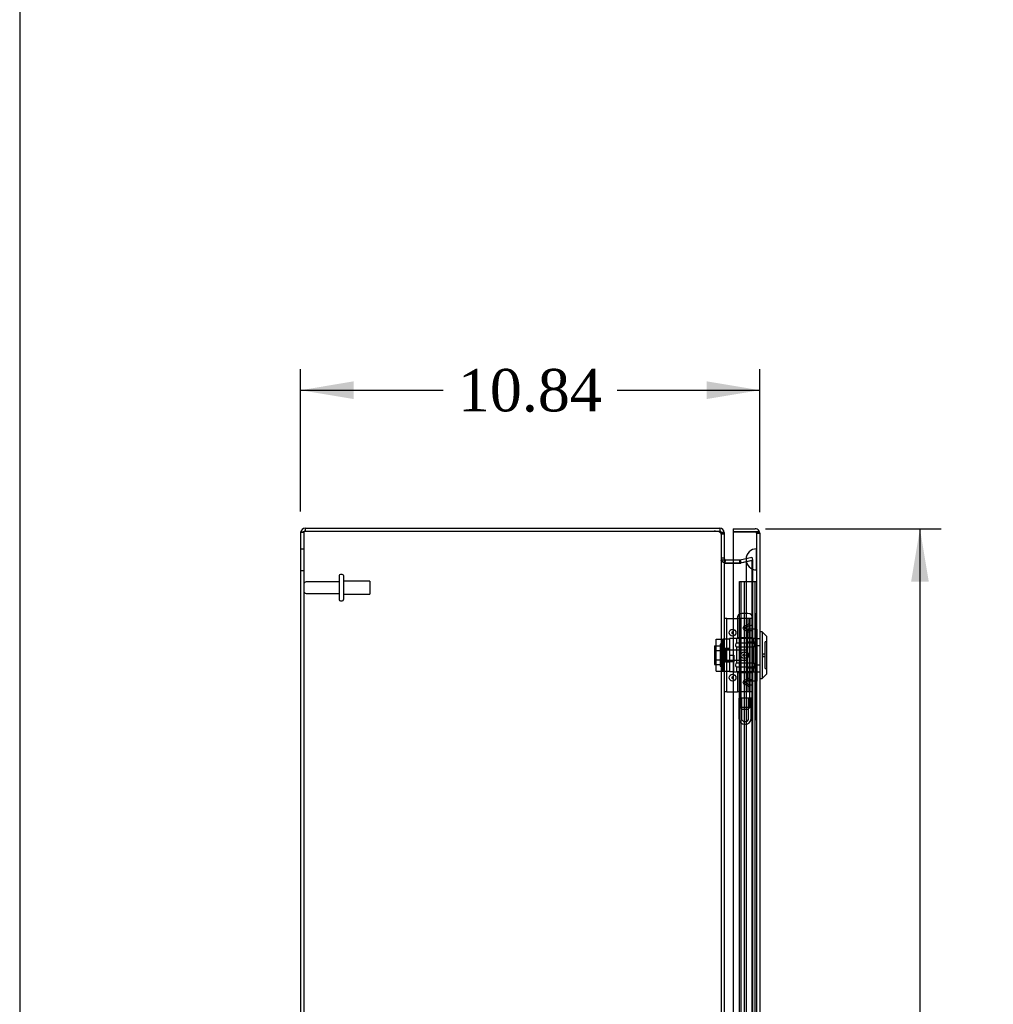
# Model space of a CAD drawing. Header units: inches. Extents: x 1 to 240, y -1 to 159.
# Tile 3 of 10: x 1 to 24, y 89 to 113. Entities that reach past the tile are written whole.
import ezdxf
from ezdxf.enums import TextEntityAlignment as Align
from ezdxf.lldxf.tags import DXFTag

# ---------------------------------------------------------------- set-up
doc = ezdxf.new("R2010")
doc.units = ezdxf.units.IN
doc.header["$MEASUREMENT"] = 0
for name, color, linetype in [('CAP02342', 7, 'Continuous'), ('COM52809', 7, 'Continuous'), ('COM53844', 7, 'Continuous'), ('COM54638', 7, 'Continuous'), ('COM70219', 7, 'Continuous'), ('Default', 7, 'Continuous'), ('HNG14573-1', 7, 'Continuous'), ('HNG14573-2', 7, 'Continuous'), ('LOK10000', 7, 'Continuous'), ('LOK10000CAM', 7, 'Continuous'), ('LOK10000NUT', 7, 'Continuous'), ('LOK10000SC', 7, 'Continuous'), ('PIN17645', 7, 'Continuous'), ('QLB20183', 7, 'Continuous'), ('STD26098', 7, 'Continuous')]:
    doc.layers.add(name, color=color, linetype=linetype)
doc.styles.add('SEACAD_Times_New_Roman', font='times.ttf')
tags = doc.linetypes.add('HIDDEN2', pattern=[0.1875, 0.125, -0.0625]).pattern_tags.tags
tags[6:7] = [DXFTag(74, 4), DXFTag(75, 0), DXFTag(340, '0'), DXFTag(46, 0.0), DXFTag(50, 0.0), DXFTag(44, 0.0), DXFTag(45, 0.0)]
tags[4:5] = [DXFTag(74, 4), DXFTag(75, 0), DXFTag(340, '0'), DXFTag(46, 0.0), DXFTag(50, 0.0), DXFTag(44, 0.0), DXFTag(45, 0.0)]
doc.dimstyles.new('HAMMOND_(STH_-_240x160)', dxfattribs={"dimtxt": 1, "dimasz": 1.25, "dimexe": 0.5, "dimexo": 0.5, "dimgap": 0.25, "dimtad": 0, "dimtih": 1, "dimtoh": 1, "dimzin": 0, "dimdsep": 46, "dimtxsty": 'SEACAD_Times_New_Roman', "dimblk1": '_SE_FILLED', "dimblk2": '_SE_FILLED', "dimsah": 1, "dimcen": 0.5, "dimadec": 0, "dimazin": 0, "dimtfac": 0.8, "dimtofl": 0, "dimtmove": 0, "dimatfit": 3, "dimfxl": 1, "dimtolj": 1, "dimtzin": 0, "dimarcsym": 0})

# ---------------------------------------------------------------- blocks, each defined once
blk = doc.blocks.new('SE2')
at = {"layer": 'CAP02342', "color": 7, "linetype": 'HIDDEN2'}
for p, q in [((18.229, 96.71), (17.937, 96.71)), ((17.937, 96.71), (17.937, 96.237)), ((17.997, 96.71), (17.997, 96.237)), ((18.169, 96.237), (18.169, 96.71)), ((18.229, 96.237), (18.229, 96.71)), ((18.076, 96.158), (18.09, 96.158)), ((18.076, 96.098), (18.09, 96.098))]:
    blk.add_line(p, q, dxfattribs=at)
for centre, radius, start, end in [((18.076, 96.237), 0.139, 180, 270), ((18.076, 96.237), 0.079, 180, 270), ((18.09, 96.237), 0.079, 270, 0), ((18.09, 96.237), 0.139, 270, 0), ((18.076, 96.237), 0.079, 270, 275.0835), ((18.076, 96.237), 0.139, 270, 272.8866), ((18.09, 96.237), 0.079, 264.9165, 270), ((18.09, 96.237), 0.139, 267.1134, 270)]:
    blk.add_arc(centre, radius, start, end, dxfattribs=at)
at = {"layer": 'COM52809', "color": 7, "linetype": 'Continuous'}
for p, q in [((17.805, 100.711), (17.805, 100.639)), ((17.805, 100.711), (18.322, 100.711)), ((17.805, 100.639), (17.805, 70.814)), ((17.805, 100.639), (18.322, 100.639)), ((18.322, 100.639), (17.805, 100.639)), ((18.322, 100.639), (18.322, 100.639)), ((18.372, 100.639), (18.322, 100.639)), ((18.322, 100.639), (18.41, 100.639)), ((18.372, 100.639), (18.41, 100.665)), ((18.43, 100.603), (18.43, 70.85)), ((18.43, 100.603), (18.43, 100.603)), ((18.43, 100.603), (18.43, 100.603)), ((18.43, 100.603), (18.43, 100.603))]:
    blk.add_line(p, q, dxfattribs=at)
at = {"layer": 'COM52809', "color": 7, "linetype": 'HIDDEN2'}
for p, q in [((18.322, 100.638), (18.322, 100.639)), ((18.358, 100.603), (18.358, 70.85)), ((18.358, 100.603), (18.43, 100.603)), ((18.43, 100.603), (18.358, 100.603)), ((18.358, 98.121), (18.43, 98.121)), ((18.358, 97.957), (18.43, 97.957)), ((18.358, 97.495), (18.43, 97.495)), ((18.358, 97.33), (18.43, 97.33))]:
    blk.add_line(p, q, dxfattribs=at)
at = {"layer": 'COM52809', "color": 7, "linetype": 'Continuous'}
for start, end in [(35.5265, 90), (0.2175, 35.5265), (0, 0.1008)]:
    blk.add_arc((18.322, 100.603), 0.108, start, end, dxfattribs=at)
at = {"layer": 'COM52809', "color": 7, "linetype": 'HIDDEN2'}
for centre, start, end in [((18.322, 100.603), 0.3025, 90), ((18.322, 100.602), 0.3025, 90), ((18.322, 100.603), 0, 0.3025)]:
    blk.add_arc(centre, 0.036, start, end, dxfattribs=at)
for points, knots in [([(18.43, 100.603), (18.424, 100.603), (18.418, 100.603), (18.412, 100.603), (18.406, 100.603), (18.4, 100.603), (18.393, 100.604), (18.392, 100.604), (18.39, 100.604), (18.389, 100.604), (18.387, 100.604), (18.386, 100.604), (18.384, 100.605), (18.384, 100.605), (18.383, 100.606), (18.383, 100.606), (18.382, 100.607), (18.382, 100.607), (18.381, 100.608), (18.38, 100.611), (18.38, 100.614), (18.379, 100.617), (18.378, 100.62), (18.378, 100.623), (18.377, 100.626), (18.376, 100.631), (18.374, 100.635), (18.372, 100.639)], [0, 0, 0, 0, 0.186705, 0.186705, 0.186705, 0.38114, 0.38114, 0.38114, 0.429837, 0.429837, 0.429837, 0.479528, 0.479528, 0.479528, 0.504062, 0.504062, 0.504062, 0.535578, 0.535578, 0.535578, 0.673413, 0.673413, 0.673413, 0.81014, 0.81014, 0.81014, 1, 1, 1, 1]), ([(18.372, 100.639), (18.375, 100.633), (18.376, 100.628), (18.379, 100.619), (18.379, 100.617), (18.38, 100.612), (18.38, 100.611), (18.381, 100.608), (18.382, 100.607), (18.384, 100.605), (18.386, 100.604), (18.39, 100.604), (18.392, 100.603), (18.398, 100.603), (18.402, 100.603), (18.414, 100.603), (18.422, 100.603), (18.43, 100.603)], [0, 0, 0, 0, 0.25, 0.25, 0.375, 0.375, 0.4375, 0.4375, 0.5, 0.5, 0.5625, 0.5625, 0.625, 0.625, 0.75, 0.75, 1, 1, 1, 1])]:
    blk.add_open_spline(points, degree=3, knots=knots, dxfattribs=at)
at = {"layer": 'COM52809', "color": 7, "linetype": 'Continuous'}
blk.add_open_spline([(18.41, 100.639), (18.416, 100.633), (18.421, 100.627), (18.428, 100.615), (18.43, 100.609), (18.43, 100.603)], degree=3, knots=[0, 0, 0, 0, 0.5, 0.5, 1, 1, 1, 1], dxfattribs=at)
at = {"layer": 'COM53844', "color": 7, "linetype": 'HIDDEN2'}
for p, q in [((17.951, 71.964), (17.951, 99.464)), ((17.951, 99.464), (18.032, 99.464)), ((17.989, 71.964), (17.989, 99.464)), ((18.032, 99.464), (18.277, 99.464)), ((18.069, 71.964), (18.069, 99.464)), ((18.277, 99.464), (18.358, 99.464)), ((18.32, 71.964), (18.32, 99.464))]:
    blk.add_line(p, q, dxfattribs=at)
at = {"layer": 'COM54638', "color": 7, "linetype": 'Continuous'}
for p, q in [((7.701, 100.726), (7.701, 100.654)), ((7.701, 100.726), (17.356, 100.726)), ((7.701, 100.654), (17.356, 100.654)), ((7.701, 100.654), (17.356, 100.654)), ((17.356, 100.726), (17.485, 100.726)), ((17.356, 100.654), (17.485, 100.654)), ((17.485, 100.726), (17.485, 100.654)), ((7.593, 100.618), (7.593, 70.834)), ((17.593, 100.618), (17.541, 100.618)), ((17.593, 100.618), (17.593, 100.585)), ((17.593, 100.585), (17.593, 70.868)), ((17.621, 99.977), (17.607, 99.918)), ((17.629, 99.976), (17.805, 99.976)), ((17.629, 99.893), (17.621, 99.893)), ((17.629, 99.904), (17.805, 99.904)), ((17.805, 99.893), (17.629, 99.893))]:
    blk.add_line(p, q, dxfattribs=at)
at = {"layer": 'COM54638', "color": 7, "linetype": 'HIDDEN2'}
for p, q in [((7.665, 100.618), (7.593, 100.618)), ((7.665, 100.618), (7.665, 70.834)), ((17.541, 100.618), (17.521, 100.618)), ((17.521, 100.618), (17.521, 100.583)), ((17.593, 100.585), (17.521, 100.585)), ((17.521, 100.585), (17.521, 70.868)), ((7.665, 100.226), (7.593, 100.226)), ((17.593, 100.012), (17.521, 100.012)), ((17.593, 99.97), (17.521, 99.97)), ((17.805, 99.976), (17.951, 99.976)), ((17.951, 99.976), (17.951, 99.904)), ((17.951, 99.976), (17.958, 99.976)), ((17.958, 99.976), (17.966, 99.977)), ((17.958, 99.976), (17.958, 99.904)), ((17.966, 99.977), (18.247, 100.042)), ((17.966, 99.977), (17.983, 99.907)), ((18.247, 99.962), (17.966, 99.896)), ((17.983, 99.907), (18.263, 99.972)), ((18.263, 99.962), (17.983, 99.896)), ((18.247, 100.042), (18.263, 99.972)), ((18.247, 99.962), (18.247, 71.49)), ((18.247, 99.962), (18.263, 99.962)), ((18.263, 99.962), (18.263, 71.49)), ((7.593, 99.726), (7.665, 99.726)), ((17.607, 99.918), (17.605, 99.907)), ((17.621, 99.893), (17.605, 99.893)), ((17.805, 99.904), (17.951, 99.904)), ((17.951, 99.893), (17.805, 99.893)), ((17.951, 99.904), (17.958, 99.904)), ((17.958, 99.894), (17.951, 99.893)), ((17.958, 99.904), (17.983, 99.907)), ((17.958, 99.894), (17.983, 99.896)), ((17.983, 99.896), (17.958, 99.894)), ((17.966, 99.896), (17.958, 99.894)), ((17.966, 99.896), (17.983, 99.896))]:
    blk.add_line(p, q, dxfattribs=at)
at = {"layer": 'COM54638', "color": 7, "linetype": 'Continuous'}
for centre, radius, start, end in [((7.701, 100.618), 0.108, 90, 180), ((7.701, 100.618), 0.036, 90, 114.0225), ((17.356, 100.272), 0.382, 70.3183, 90), ((17.485, 100.618), 0.108, 0, 90), ((17.485, 100.618), 0.036, 0, 90), ((17.629, 100.012), 0.036, 180, 257.2321), ((17.736, 99.978), 0.144, 183.5186, 216.6056), ((17.629, 100.012), 0.036, 257.2321, 270), ((17.629, 100.012), 0.108, 262.0609, 270)]:
    blk.add_arc(centre, radius, start, end, dxfattribs=at)
at = {"layer": 'COM54638', "color": 7, "linetype": 'HIDDEN2'}
for centre, radius, start, end in [((7.701, 100.618), 0.036, 114.0225, 180), ((17.629, 100.012), 0.108, 180, 257.2321), ((17.629, 100.012), 0.108, 257.2321, 262.0609)]:
    blk.add_arc(centre, radius, start, end, dxfattribs=at)
at = {"layer": 'COM54638', "color": 7, "linetype": 'Continuous'}
for points, knots in [([(7.593, 100.618), (7.593, 100.621), (7.595, 100.624), (7.606, 100.63), (7.614, 100.633), (7.634, 100.639), (7.646, 100.642), (7.672, 100.648), (7.687, 100.651), (7.701, 100.654)], [0, 0, 0, 0, 0.25, 0.25, 0.5, 0.5, 0.75, 0.75, 1, 1, 1, 1]), ([(17.593, 100.585), (17.593, 100.585), (17.593, 100.587), (17.592, 100.589), (17.591, 100.592), (17.589, 100.594), (17.588, 100.596), (17.585, 100.599), (17.583, 100.601), (17.58, 100.603), (17.576, 100.605), (17.572, 100.607), (17.568, 100.609), (17.56, 100.613), (17.547, 100.617), (17.531, 100.621), (17.518, 100.625), (17.507, 100.627), (17.496, 100.629), (17.488, 100.631), (17.485, 100.632)], [0, 0, 0, 0, 0.039722, 0.079636, 0.119739, 0.160028, 0.200502, 0.241156, 0.281988, 0.322996, 0.364176, 0.405525, 0.447041, 0.48872, 0.614531, 0.741686, 0.80582, 0.870258, 0.934989, 1, 1, 1, 1])]:
    blk.add_open_spline(points, degree=3, knots=knots, dxfattribs=at)
at = {"layer": 'COM54638', "color": 7, "linetype": 'HIDDEN2'}
for points, knots in [([(7.665, 100.618), (7.665, 100.624), (7.669, 100.63), (7.682, 100.642), (7.691, 100.648), (7.701, 100.654)], [0, 0, 0, 0, 0.5, 0.5, 1, 1, 1, 1]), ([(17.521, 100.585), (17.521, 100.589), (17.52, 100.594), (17.517, 100.603), (17.514, 100.607), (17.508, 100.615), (17.504, 100.619), (17.495, 100.626), (17.49, 100.629), (17.485, 100.632)], [0, 0, 0, 0, 0.25, 0.25, 0.5, 0.5, 0.75, 0.75, 1, 1, 1, 1]), ([(17.605, 99.893), (17.593, 99.899), (17.582, 99.905), (17.561, 99.918), (17.552, 99.925), (17.537, 99.937), (17.531, 99.944), (17.523, 99.957), (17.521, 99.963), (17.521, 99.97)], [0, 0, 0, 0, 0.25, 0.25, 0.5, 0.5, 0.75, 0.75, 1, 1, 1, 1])]:
    blk.add_open_spline(points, degree=3, knots=knots, dxfattribs=at)
at = {"layer": 'COM70219', "color": 7, "linetype": 'HIDDEN2'}
for p, q in [((18.354, 99.987), (18.356, 100.236)), ((18.356, 100.236), (18.356, 99.737)), ((18.356, 100.236), (18.357, 100.236)), ((18.357, 100.236), (18.357, 99.737)), ((18.108, 99.987), (18.108, 99.737)), ((18.354, 99.987), (18.354, 99.737)), ((18.356, 99.738), (18.354, 99.987)), ((18.108, 99.737), (18.108, 71.715)), ((18.354, 99.737), (18.354, 71.715)), ((18.357, 99.738), (18.356, 99.738)), ((18.356, 99.737), (18.356, 71.715)), ((18.357, 99.737), (18.357, 71.715))]:
    blk.add_line(p, q, dxfattribs=at)
blk.add_arc((18.358, 99.987), 0.25, 90, 270, dxfattribs=at)
at = {"layer": 'HNG14573-1', "color": 7, "linetype": 'Continuous'}
for p, q in [((17.65, 98.592), (17.593, 98.592)), ((17.65, 96.86), (17.65, 98.592)), ((17.65, 98.592), (17.671, 98.592)), ((17.671, 98.592), (17.805, 98.592)), ((17.65, 96.86), (17.593, 96.86)), ((17.65, 96.86), (17.671, 96.86)), ((17.671, 96.86), (17.805, 96.86))]:
    blk.add_line(p, q, dxfattribs=at)
at = {"layer": 'HNG14573-1', "color": 7, "linetype": 'HIDDEN2'}
for p, q in [((17.805, 98.592), (17.895, 98.592)), ((17.905, 98.592), (17.905, 98.139)), ((17.962, 98.592), (17.962, 98.139)), ((18.159, 98.139), (18.159, 98.592)), ((18.204, 98.139), (18.204, 98.592)), ((18.261, 98.139), (18.261, 98.592)), ((18.144, 98.405), (18.069, 98.372)), ((18.069, 98.363), (18.144, 98.329)), ((18.075, 98.418), (18.132, 98.444)), ((18.075, 98.316), (18.132, 98.291)), ((18.261, 98.139), (17.905, 98.139)), ((18.204, 97.314), (18.204, 98.139)), ((18.261, 97.314), (18.261, 98.139)), ((17.905, 97.314), (18.261, 97.314)), ((17.905, 97.314), (17.905, 96.86)), ((17.962, 97.314), (17.962, 96.86)), ((18.132, 97.162), (18.075, 97.136)), ((18.159, 96.86), (18.159, 97.314)), ((18.204, 96.86), (18.204, 97.314)), ((18.261, 96.86), (18.261, 97.314)), ((18.144, 97.123), (18.069, 97.09)), ((18.069, 97.081), (18.144, 97.047)), ((18.132, 97.009), (18.075, 97.034)), ((17.805, 96.86), (17.905, 96.86)), ((18.261, 96.86), (17.905, 96.86))]:
    blk.add_line(p, q, dxfattribs=at)
for centre in [(17.79, 98.257), (17.79, 97.195)]:
    blk.add_circle(centre, 0.079, dxfattribs=at)
at = {"layer": 'HNG14573-1', "color": 7, "linetype": 'Continuous'}
for centre in [(17.79, 98.257), (17.79, 97.195)]:
    blk.add_arc(centre, 0.022, 47.0141, 312.9859, dxfattribs=at)
at = {"layer": 'HNG14573-1', "color": 7, "linetype": 'HIDDEN2'}
for centre, start, end in [((17.79, 98.257), 0, 47.0141), ((17.79, 98.257), 312.9859, 0), ((17.79, 97.195), 0, 47.0141), ((17.79, 97.195), 312.9859, 0)]:
    blk.add_arc(centre, 0.022, start, end, dxfattribs=at)
for centre, major_axis, ratio, start_param, end_param in [((18.131, 98.367), (0.0978, 0), 0.638889, 2.181662, 4.101524), ((18.074, 98.367), (0.00861, 0), 0.638889, 2.181662, 4.101524), ((18.111, 98.393), (-0.0911, -0.0581), 0.323001, 2.93843, 4.282333), ((18.111, 98.323), (-0.147, -0.094), 0.323001, 2.93843, 4.282333), ((18.111, 98.411), (-0.147, 0.094), 0.323001, 2.000852, 3.344755), ((18.111, 98.342), (-0.0911, 0.0581), 0.323001, 2.000852, 3.344755), ((18.111, 97.111), (-0.0911, -0.0581), 0.323001, 2.93843, 4.282333), ((18.111, 97.041), (-0.147, -0.094), 0.323001, 2.93843, 4.282333), ((18.131, 97.085), (0.0978, 0), 0.638889, 2.181662, 4.101524), ((18.074, 97.085), (0.00861, 0), 0.638889, 2.181662, 4.101524), ((18.111, 97.06), (-0.0911, 0.0581), 0.323001, 2.000852, 3.344755), ((18.111, 97.129), (-0.147, 0.094), 0.323001, 2.000852, 3.344755)]:
    blk.add_ellipse(centre, major_axis=major_axis, ratio=ratio, start_param=start_param, end_param=end_param, dxfattribs=at)
for centre, major_axis in [((18.06, 97.726), (0, -0.079)), ((18.056, 97.726), (0, 0.022))]:
    blk.add_ellipse(centre, major_axis=major_axis, ratio=0.97437, dxfattribs=at)
at = {"layer": 'HNG14573-2', "color": 7, "linetype": 'HIDDEN2'}
for p, q in [((18.282, 98.12), (17.884, 98.12)), ((17.884, 98.12), (17.884, 98.013)), ((17.963, 98.12), (17.963, 97.333)), ((18.203, 97.333), (18.203, 98.12)), ((18.282, 98.013), (18.282, 98.12)), ((17.855, 97.974), (17.855, 97.951)), ((18.282, 98.013), (17.884, 98.013)), ((18.282, 97.913), (17.884, 97.913)), ((17.884, 97.913), (17.884, 97.541)), ((18.282, 97.541), (18.282, 97.913)), ((18.31, 97.951), (18.31, 97.974)), ((17.855, 97.502), (17.855, 97.479)), ((18.282, 97.541), (17.884, 97.541)), ((18.282, 97.441), (17.884, 97.441)), ((17.884, 97.441), (17.884, 97.333)), ((18.282, 97.333), (18.282, 97.441)), ((18.31, 97.479), (18.31, 97.502)), ((18.282, 97.333), (17.884, 97.333))]:
    blk.add_line(p, q, dxfattribs=at)
for centre, start, end in [((17.895, 97.974), 106.7083, 180), ((17.895, 97.951), 180, 253.2917), ((18.27, 97.974), 0, 73.2917), ((18.27, 97.951), 286.7083, 0), ((17.895, 97.502), 106.7083, 180), ((17.895, 97.479), 180, 253.2917), ((18.27, 97.502), 0, 73.2917), ((18.27, 97.479), 286.7083, 0)]:
    blk.add_arc(centre, 0.04, start, end, dxfattribs=at)
at = {"layer": 'LOK10000', "color": 7, "linetype": 'HIDDEN2'}
for p, q in [((17.72, 98.118), (17.72, 97.333)), ((18.36, 98.118), (17.72, 98.118)), ((18.36, 98.121), (18.43, 98.121)), ((17.62, 97.883), (17.72, 97.883)), ((17.62, 97.568), (17.62, 97.883)), ((18.12, 97.842), (17.62, 97.842)), ((18.12, 97.842), (18.12, 97.61)), ((18.189, 97.726), (18.12, 97.842)), ((18.36, 97.957), (18.43, 97.957)), ((18.56, 97.413), (18.56, 98.038)), ((18.59, 98.038), (18.56, 98.038)), ((17.62, 97.61), (18.12, 97.61)), ((17.72, 97.726), (17.82, 97.726)), ((17.82, 97.726), (17.82, 97.568)), ((18.12, 97.61), (18.189, 97.726)), ((18.5, 97.756), (18.56, 97.756)), ((18.5, 97.696), (18.5, 97.756)), ((18.5, 97.696), (18.56, 97.696)), ((17.62, 97.568), (17.72, 97.568)), ((17.82, 97.568), (17.72, 97.568)), ((17.82, 97.333), (17.82, 97.568)), ((18.36, 97.495), (18.43, 97.495)), ((18.56, 97.413), (18.59, 97.413)), ((17.82, 97.333), (17.72, 97.333)), ((17.82, 97.333), (17.884, 97.333)), ((18.282, 97.333), (18.36, 97.333)), ((18.36, 97.33), (18.43, 97.33))]:
    blk.add_line(p, q, dxfattribs=at)
at = {"layer": 'LOK10000', "color": 7, "linetype": 'Continuous'}
for p, q in [((18.49, 98.276), (18.43, 98.276)), ((18.49, 98.276), (18.49, 97.176)), ((18.59, 98.176), (18.49, 98.276)), ((18.59, 98.176), (18.59, 97.276)), ((18.43, 97.176), (18.49, 97.176)), ((18.49, 97.176), (18.59, 97.276))]:
    blk.add_line(p, q, dxfattribs=at)
at = {"layer": 'LOK10000CAM', "color": 7, "linetype": 'HIDDEN2'}
for p, q in [((17.405, 98.101), (17.57, 98.101)), ((17.405, 97.351), (17.405, 98.101)), ((17.555, 97.351), (17.555, 98.101)), ((17.57, 98.028), (17.57, 98.101)), ((17.72, 98.101), (17.57, 98.101)), ((17.57, 97.423), (17.57, 98.028)), ((17.72, 97.883), (17.57, 97.883)), ((17.72, 97.568), (17.57, 97.568)), ((17.57, 97.351), (17.57, 97.423)), ((17.405, 97.351), (17.57, 97.351)), ((17.57, 97.351), (17.72, 97.351))]:
    blk.add_line(p, q, dxfattribs=at)
at = {"layer": 'LOK10000NUT', "color": 7, "linetype": 'HIDDEN2'}
for p, q in [((18.145, 98.338), (18.145, 98.032)), ((18.36, 98.338), (18.145, 98.338)), ((18.36, 98.338), (18.36, 98.032)), ((18.36, 98.118), (18.145, 98.118)), ((18.145, 98.032), (18.145, 97.42)), ((18.36, 98.032), (18.145, 98.032)), ((18.36, 98.032), (18.36, 97.42)), ((18.145, 97.42), (18.145, 97.114)), ((18.36, 97.42), (18.145, 97.42)), ((18.36, 97.42), (18.36, 97.114)), ((18.282, 97.333), (18.36, 97.333)), ((18.36, 97.114), (18.145, 97.114))]:
    blk.add_line(p, q, dxfattribs=at)
at = {"layer": 'LOK10000SC', "color": 7, "linetype": 'HIDDEN2'}
for p, q in [((17.363, 97.948), (17.5, 97.948)), ((17.363, 97.948), (17.363, 97.837)), ((17.5, 97.988), (17.5, 97.463)), ((17.57, 97.988), (17.5, 97.988)), ((17.945, 97.842), (17.57, 97.842)), ((17.945, 97.842), (17.945, 97.61)), ((17.363, 97.837), (17.5, 97.837)), ((17.363, 97.837), (17.363, 97.614)), ((17.363, 97.614), (17.5, 97.614)), ((17.363, 97.614), (17.363, 97.503)), ((17.57, 97.61), (17.945, 97.61)), ((17.363, 97.503), (17.5, 97.503)), ((17.5, 97.463), (17.57, 97.463))]:
    blk.add_line(p, q, dxfattribs=at)
at = {"layer": 'PIN17645', "color": 7, "linetype": 'HIDDEN2'}
for p, q in [((18.271, 98.592), (17.895, 98.592)), ((17.97, 98.592), (17.97, 96.492)), ((18.152, 98.711), (18.013, 98.711)), ((18.133, 98.709), (18.033, 98.709)), ((18.196, 96.492), (18.196, 98.592)), ((18.196, 96.492), (17.97, 96.492)), ((17.97, 96.492), (18.02, 96.442)), ((18.146, 96.442), (18.196, 96.492)), ((18.146, 96.442), (18.02, 96.442))]:
    blk.add_line(p, q, dxfattribs=at)
for centre, start, end in [((18.013, 98.592), 90, 180), ((18.013, 98.592), 80.5843, 90), ((18.152, 98.592), 90, 99.4157), ((18.152, 98.592), 0, 90)]:
    blk.add_arc(centre, 0.119, start, end, dxfattribs=at)
at = {"layer": 'QLB20183', "color": 7, "linetype": 'HIDDEN2'}
for p, q in [((18.328, 98.336), (18.328, 98.711)), ((18.328, 98.711), (18.358, 98.711)), ((18.328, 96.586), (18.328, 98.336)), ((18.33, 97.716), (18.311, 97.716)), ((18.33, 97.701), (18.311, 97.701)), ((18.33, 97.701), (18.311, 97.701)), ((18.33, 97.701), (18.311, 97.701)), ((18.33, 97.686), (18.311, 97.686)), ((18.311, 97.656), (18.33, 97.656)), ((18.311, 97.613), (18.33, 97.613)), ((18.313, 97.716), (18.313, 97.7)), ((18.313, 97.714), (18.328, 97.714)), ((18.313, 97.711), (18.328, 97.711)), ((18.313, 97.708), (18.328, 97.708)), ((18.313, 97.7), (18.328, 97.7)), ((18.313, 97.7), (18.313, 97.632)), ((18.313, 97.697), (18.328, 97.697)), ((18.313, 97.697), (18.328, 97.697)), ((18.313, 97.696), (18.328, 97.696)), ((18.313, 97.696), (18.328, 97.696)), ((18.313, 97.695), (18.328, 97.695)), ((18.313, 97.694), (18.328, 97.694)), ((18.313, 97.694), (18.328, 97.694)), ((18.313, 97.693), (18.328, 97.693)), ((18.313, 97.69), (18.328, 97.69)), ((18.313, 97.69), (18.328, 97.69)), ((18.313, 97.688), (18.328, 97.688)), ((18.313, 97.688), (18.328, 97.688)), ((18.313, 97.687), (18.328, 97.687)), ((18.313, 97.685), (18.328, 97.685)), ((18.313, 97.684), (18.328, 97.684)), ((18.313, 97.682), (18.328, 97.682)), ((18.313, 97.681), (18.328, 97.681)), ((18.313, 97.68), (18.328, 97.68)), ((18.313, 97.68), (18.328, 97.68)), ((18.313, 97.679), (18.328, 97.679)), ((18.313, 97.678), (18.328, 97.678)), ((18.313, 97.678), (18.328, 97.678)), ((18.313, 97.678), (18.328, 97.678)), ((18.313, 97.677), (18.328, 97.677)), ((18.313, 97.671), (18.328, 97.671)), ((18.313, 97.663), (18.328, 97.663)), ((18.313, 97.658), (18.328, 97.658)), ((18.313, 97.656), (18.328, 97.656)), ((18.313, 97.655), (18.328, 97.655)), ((18.313, 97.636), (18.328, 97.636)), ((18.313, 97.632), (18.313, 97.611)), ((18.313, 97.632), (18.328, 97.632)), ((18.313, 97.626), (18.328, 97.626)), ((18.313, 97.626), (18.328, 97.626)), ((18.313, 97.625), (18.328, 97.625)), ((18.313, 97.625), (18.328, 97.625)), ((18.313, 97.62), (18.328, 97.62)), ((18.313, 97.62), (18.328, 97.62)), ((18.313, 97.617), (18.328, 97.617)), ((18.313, 97.612), (18.328, 97.612)), ((18.313, 97.611), (18.328, 97.611)), ((18.313, 97.611), (18.313, 97.587)), ((18.313, 97.608), (18.328, 97.608)), ((18.313, 97.606), (18.328, 97.606)), ((18.313, 97.606), (18.328, 97.606)), ((18.33, 97.599), (18.311, 97.599)), ((18.33, 97.575), (18.311, 97.575)), ((18.33, 97.524), (18.311, 97.524)), ((18.33, 97.523), (18.311, 97.523)), ((18.311, 97.502), (18.33, 97.502)), ((18.311, 97.501), (18.33, 97.501)), ((18.311, 97.487), (18.33, 97.487)), ((18.33, 97.477), (18.311, 97.477)), ((18.33, 97.475), (18.311, 97.475)), ((18.311, 97.465), (18.33, 97.465)), ((18.33, 97.46), (18.311, 97.46)), ((18.311, 97.451), (18.33, 97.451)), ((18.313, 97.6), (18.328, 97.6)), ((18.313, 97.591), (18.328, 97.591)), ((18.313, 97.587), (18.328, 97.587)), ((18.313, 97.587), (18.313, 97.507)), ((18.313, 97.585), (18.328, 97.585)), ((18.313, 97.584), (18.328, 97.584)), ((18.313, 97.582), (18.328, 97.582)), ((18.313, 97.578), (18.328, 97.578)), ((18.313, 97.57), (18.328, 97.57)), ((18.313, 97.548), (18.328, 97.548)), ((18.313, 97.547), (18.328, 97.547)), ((18.313, 97.529), (18.328, 97.529)), ((18.313, 97.527), (18.328, 97.527)), ((18.313, 97.527), (18.328, 97.527)), ((18.313, 97.525), (18.328, 97.525)), ((18.313, 97.525), (18.328, 97.525)), ((18.313, 97.522), (18.328, 97.522)), ((18.313, 97.522), (18.328, 97.522)), ((18.313, 97.522), (18.328, 97.522)), ((18.313, 97.52), (18.328, 97.52)), ((18.313, 97.518), (18.328, 97.518)), ((18.313, 97.517), (18.328, 97.517)), ((18.313, 97.514), (18.328, 97.514)), ((18.313, 97.513), (18.328, 97.513)), ((18.313, 97.512), (18.328, 97.512)), ((18.313, 97.509), (18.328, 97.509)), ((18.313, 97.508), (18.328, 97.508)), ((18.313, 97.507), (18.328, 97.507)), ((18.313, 97.507), (18.328, 97.507)), ((18.313, 97.507), (18.313, 97.487)), ((18.313, 97.506), (18.328, 97.506)), ((18.313, 97.505), (18.328, 97.505)), ((18.313, 97.501), (18.328, 97.501)), ((18.313, 97.495), (18.328, 97.495)), ((18.313, 97.495), (18.328, 97.495)), ((18.313, 97.492), (18.328, 97.492)), ((18.313, 97.492), (18.328, 97.492)), ((18.313, 97.489), (18.328, 97.489)), ((18.313, 97.487), (18.328, 97.487)), ((18.313, 97.487), (18.313, 97.479)), ((18.313, 97.477), (18.313, 97.465)), ((18.313, 97.474), (18.328, 97.474)), ((18.313, 97.472), (18.328, 97.472)), ((18.313, 97.469), (18.328, 97.469)), ((18.313, 97.465), (18.328, 97.465)), ((18.313, 97.465), (18.313, 97.455)), ((18.313, 97.465), (18.328, 97.465)), ((18.313, 97.458), (18.328, 97.458)), ((18.313, 97.455), (18.328, 97.455)), ((18.313, 97.453), (18.328, 97.453)), ((18.313, 97.452), (18.328, 97.452)), ((18.313, 97.451), (18.328, 97.451)), ((18.328, 96.211), (18.328, 96.586)), ((18.328, 96.211), (18.358, 96.211))]:
    blk.add_line(p, q, dxfattribs=at)
at = {"layer": 'STD26098', "color": 7, "linetype": 'HIDDEN2'}
for p, q in [((8.502, 99.603), (8.502, 99.038)), ((8.572, 99.633), (8.532, 99.633)), ((8.602, 99.603), (8.602, 99.038)), ((9.227, 99.476), (8.602, 99.476)), ((9.227, 99.476), (9.227, 99.164)), ((8.502, 99.455), (7.725, 99.455)), ((7.725, 99.185), (8.502, 99.185)), ((8.532, 99.008), (8.572, 99.008)), ((8.602, 99.164), (9.227, 99.164))]:
    blk.add_line(p, q, dxfattribs=at)
for centre, radius, start, end in [((8.532, 99.603), 0.03, 90, 180), ((8.572, 99.603), 0.03, 0, 90), ((7.725, 99.395), 0.06, 90, 180), ((7.725, 99.245), 0.06, 180, 270), ((8.532, 99.038), 0.03, 180, 270), ((8.572, 99.038), 0.03, 270, 0)]:
    blk.add_arc(centre, radius, start, end, dxfattribs=at)
blk = doc.blocks.new('DMBLK226')
at = {"layer": 'Default', "linetype": 'Continuous'}
for points in [[(8.843, 104.189), (7.593, 103.98), (8.843, 103.772)], [(17.18, 104.189), (17.18, 103.772), (18.43, 103.98)]]:
    blk.add_hatch(color=7, dxfattribs=at).paths.add_polyline_path(points)
at = {"layer": 'Default', "color": 7, "linetype": 'Continuous'}
for p, q in [((7.593, 101.118), (7.593, 104.48)), ((18.43, 101.103), (18.43, 104.48)), ((7.593, 103.98), (10.955, 103.98)), ((15.067, 103.98), (18.43, 103.98))]:
    blk.add_line(p, q, dxfattribs=at)
at = {"layer": 'Default', "color": 7, "linetype": 'Continuous', "style": 'SEACAD_Times_New_Roman'}
blk.add_text('10.84', height=1, dxfattribs=at).set_placement((11.305, 104.48), align=Align.TOP_LEFT)
blk = doc.blocks.new('_SE_FILLED')
at = {"color": 0}
blk.add_line((0, 0), (-1, 0), dxfattribs=at)
blk.add_solid([(0, 0), (-1, -0.1665), (-1, 0.1665), (0, 0)], dxfattribs=at)
blk = doc.blocks.new('DMBLK233')
at = {"layer": 'Default', "linetype": 'Continuous'}
for points in [[(22.421, 99.461), (22.213, 100.711), (22.004, 99.461)], [(22.421, 71.992), (22.004, 71.992), (22.213, 70.742)]]:
    blk.add_hatch(color=7, dxfattribs=at).paths.add_polyline_path(points)
at = {"layer": 'Default', "color": 7, "linetype": 'Continuous'}
for p, q in [((18.563, 100.711), (22.713, 100.711)), ((22.213, 100.711), (22.213, 86.576)), ((22.213, 83.726), (22.213, 70.742)), ((18.563, 70.742), (22.713, 70.742))]:
    blk.add_line(p, q, dxfattribs=at)
at = {"layer": 'Default', "color": 7, "linetype": 'Continuous', "style": 'SEACAD_Times_New_Roman'}
for s, p in [('29.97', (20.506, 86.226)), ('DOOR', (20.115, 84.726))]:
    blk.add_text(s, height=1, dxfattribs=at).set_placement(p, align=Align.TOP_LEFT)
blk = doc.blocks.new('BORDER')
at = {"layer": 'Default', "color": 7, "linetype": 'Continuous'}
blk.add_line((-41.86, 27.86), (-41.86, 0), dxfattribs=at)

msp = doc.modelspace()

# ---------------------------------------------------------------- block references
at = {"layer": 'Default', "color": 7, "xscale": 5.7, "yscale": 5.7, "zscale": 5.7}
msp.add_blockref('BORDER', (239.562, 0.401), dxfattribs=at)
at = {"layer": 'Default'}
msp.add_blockref('SE2', (0, 0), dxfattribs=at)

# ---------------------------------------------------------------- dimensions: what is measured, and where the dimension line sits
at = {"layer": 'Default', "color": 7, "linetype": 'Continuous'}
for base, p1, p2, angle, text, picture, middle in [((7.593, 103.98), (7.593, 100.618), (18.43, 100.603), 359.9181, '\\A1;<>', 'DMBLK226', (13.011, 103.98)), ((22.213, 100.711), (18.063, 100.711), (18.063, 70.742), 270, '\\A1;<>\\PDOOR', 'DMBLK233', (22.213, 85.726))]:
    dim = msp.add_linear_dim(base=base, p1=p1, p2=p2, angle=angle, text=text, dimstyle='HAMMOND_(STH_-_240x160)', dxfattribs=at)
    dim.commit()
    dim.dimension.update_dxf_attribs({"geometry": picture, "text_midpoint": middle, "dimtype": 161})

doc.saveas('drawing.dxf')
